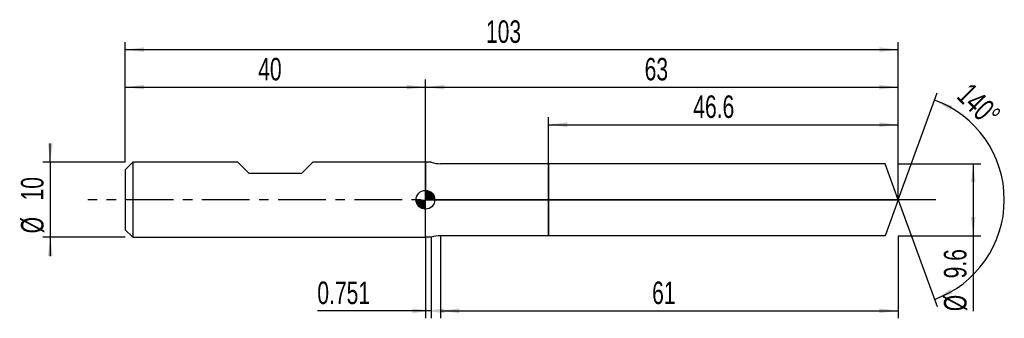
# Model space of a CAD drawing. Extents: x -14 to 117, y -16 to 24.
import ezdxf
from ezdxf.enums import TextEntityAlignment as Align

# ---------------------------------------------------------------- set-up
doc = ezdxf.new("R2010")
doc.units = 0
doc.linetypes.add('CENTER', pattern=[10.16, 6.35, -1.27, 1.27, -1.27])
doc.layers.get('0').update_dxf_attribs({"linetype": 'CONTINUOUS'})
for name, color, linetype in [('1', 4, 'CONTINUOUS'), ('2', 7, 'CONTINUOUS'), ('4', 2, 'CENTER'), ('CUT', 1, 'CONTINUOUS'), ('NOCUT', 7, 'CONTINUOUS'), ('SK1', 4, 'CONTINUOUS'), ('SK2', 7, 'CONTINUOUS'), ('SK4', 2, 'CENTER')]:
    doc.layers.add(name, color=color, linetype=linetype)
doc.dimstyles.new('SLDDIMSTYLE0', dxfattribs={"dimtxt": 3, "dimasz": 2.5, "dimexe": 0, "dimexo": 0.0625, "dimgap": 0.75, "dimtad": 1, "dimrnd": 1e-09, "dimzin": 12, "dimsah": 1, "dimcen": 0.09, "dimazin": 3, "dimtfac": 1, "dimtofl": 0, "dimtmove": 0, "dimatfit": 3})
doc.dimstyles.new('SLDDIMSTYLE1', dxfattribs={"dimtxt": 3, "dimasz": 2.5, "dimexe": 0, "dimexo": 0.0625, "dimgap": 0.75, "dimtad": 1, "dimrnd": 1e-09, "dimsah": 1, "dimcen": 0.09, "dimazin": 3, "dimtfac": 1, "dimtofl": 0, "dimtmove": 0, "dimatfit": 3})
doc.dimstyles.new('SLDDIMSTYLE2', dxfattribs={"dimtxt": 3, "dimasz": 2.5, "dimexe": 0, "dimexo": 0.0625, "dimgap": 0.75, "dimtad": 1, "dimzin": 12, "dimsah": 1, "dimcen": 0.09, "dimazin": 3, "dimtfac": 1, "dimtofl": 0, "dimtmove": 0, "dimatfit": 3})
doc.dimstyles.new('SLDDIMSTYLE3', dxfattribs={"dimtxt": 3, "dimasz": 2.5, "dimexe": 0, "dimexo": 0.0625, "dimgap": 0.75, "dimtad": 1, "dimrnd": 1e-09, "dimzin": 12, "dimsah": 1, "dimcen": 0.09, "dimazin": 3, "dimtfac": 1, "dimtmove": 0, "dimatfit": 3})

# ---------------------------------------------------------------- blocks, each defined once
blk = doc.blocks.new('_D')
at = {"layer": '2'}
for p, q in [((42, -4.8), (42, -15.8)), ((103, -4.8), (103, -15.8)), ((42, -14.8), (103, -14.8))]:
    blk.add_line(p, q, dxfattribs=at)
for points in [[(42, -14.8), (44.5, -15.11), (44.5, -14.49)], [(103, -14.8), (100.5, -14.49), (100.5, -15.11)]]:
    blk.add_solid(points, dxfattribs=at)
at = {"layer": '2', "width": 0.7}
blk.add_text('61', height=3, dxfattribs=at).set_placement((70.21, -14.8), align=Align.BOTTOM_LEFT)
blk = doc.blocks.new('_D_1')
at = {"layer": '2'}
for p, q in [((103, 4.8), (114, 4.8)), ((113, 4.8), (113, -4.8)), ((103, -4.8), (114, -4.8)), ((113, -4.8), (113, -14.85))]:
    blk.add_line(p, q, dxfattribs=at)
for points in [[(113, 4.8), (112.69, 2.3), (113.31, 2.3)], [(113, -4.8), (113.31, -2.3), (112.69, -2.3)]]:
    blk.add_solid(points, dxfattribs=at)
at = {"layer": '2', "width": 0.7}
for s, p in [('9.6', (112.99, -10.48)), ('%%c', (113, -14.85))]:
    blk.add_text(s, height=3, rotation=90, dxfattribs=at).set_placement(p, align=Align.BOTTOM_LEFT)
blk = doc.blocks.new('_D_2')
at = {"layer": '2'}
for p, q in [((40, -5), (40, -15.8)), ((40.75, -5), (40.75, -15.8)), ((40, -14.8), (25.59, -14.8)), ((40.75, -14.8), (40, -14.8))]:
    blk.add_line(p, q, dxfattribs=at)
for points in [[(40.75, -14.8), (38.25, -14.49), (38.25, -15.11)], [(40, -14.8), (42.5, -15.11), (42.5, -14.49)]]:
    blk.add_solid(points, dxfattribs=at)
at = {"layer": '2', "width": 0.7}
blk.add_text('0.751', height=3, dxfattribs=at).set_placement((25.59, -14.8), align=Align.BOTTOM_LEFT)
blk = doc.blocks.new('_D_3')
at = {"layer": '2'}
for p, q in [((56.4, 4.8), (56.4, 11)), ((103, 4.8), (103, 11)), ((56.4, 10), (103, 10))]:
    blk.add_line(p, q, dxfattribs=at)
for points in [[(56.4, 10), (58.9, 9.69), (58.9, 10.31)], [(103, 10), (100.5, 10.31), (100.5, 9.69)]]:
    blk.add_solid(points, dxfattribs=at)
at = {"layer": '2', "width": 0.7}
blk.add_text('46.6', height=3, dxfattribs=at).set_placement((75.69, 10), align=Align.BOTTOM_LEFT)
blk = doc.blocks.new('_D_4')
at = {"layer": '2'}
for q in [(108.18, 14.23), (108.18, -14.23)]:
    blk.add_line((103, 0), q, dxfattribs=at)
blk.add_arc((103, 0), 14.14, 289.9994, 70.0006, dxfattribs=at)
for points in [[(107.84, 13.29), (109.97, 11.95), (110.23, 12.51)], [(107.84, -13.29), (110.23, -12.51), (109.97, -11.95)]]:
    blk.add_solid(points, dxfattribs=at)
at = {"layer": '2', "width": 0.7}
blk.add_text('140°', height=3, rotation=-45, dxfattribs=at).set_placement((109.99, 13.01), align=Align.BOTTOM_LEFT)
blk = doc.blocks.new('_D_5')
at = {"layer": 'SK2'}
for p, q in [((0, 5), (0, 21)), ((103, 5), (103, 21)), ((0, 20), (103, 20))]:
    blk.add_line(p, q, dxfattribs=at)
for points in [[(0, 20), (2.5, 19.69), (2.5, 20.31)], [(103, 20), (100.5, 20.31), (100.5, 19.69)]]:
    blk.add_solid(points, dxfattribs=at)
at = {"layer": 'SK2', "width": 0.7}
blk.add_text('103', height=3, dxfattribs=at).set_placement((48.06, 20), align=Align.BOTTOM_LEFT)
blk = doc.blocks.new('_D_6')
at = {"layer": 'SK2'}
for p, q in [((0, 5), (0, 16)), ((40, 5), (40, 16)), ((0, 15), (40, 15))]:
    blk.add_line(p, q, dxfattribs=at)
for points in [[(0, 15), (2.5, 14.69), (2.5, 15.31)], [(40, 15), (37.5, 15.31), (37.5, 14.69)]]:
    blk.add_solid(points, dxfattribs=at)
at = {"layer": 'SK2', "width": 0.7}
blk.add_text('40', height=3, dxfattribs=at).set_placement((17.71, 15), align=Align.BOTTOM_LEFT)
blk = doc.blocks.new('_D_7')
at = {"layer": 'SK2'}
for p, q in [((40, 0), (40, 16)), ((103, 0), (103, 16)), ((40, 15), (103, 15))]:
    blk.add_line(p, q, dxfattribs=at)
for points in [[(40, 15), (42.5, 14.69), (42.5, 15.31)], [(103, 15), (100.5, 15.31), (100.5, 14.69)]]:
    blk.add_solid(points, dxfattribs=at)
at = {"layer": 'SK2', "width": 0.7}
blk.add_text('63', height=3, dxfattribs=at).set_placement((69.21, 15), align=Align.BOTTOM_LEFT)
blk = doc.blocks.new('_D_8')
at = {"layer": 'SK2'}
for p, q in [((-10, 5), (-10, 7.5)), ((0, 5), (-11, 5)), ((-10, 5), (-10, -5)), ((0, -5), (-11, -5)), ((-10, -5), (-10, -7.5))]:
    blk.add_line(p, q, dxfattribs=at)
for points in [[(-10, 5), (-9.69, 7.5), (-10.31, 7.5)], [(-10, -5), (-10.31, -7.5), (-9.69, -7.5)]]:
    blk.add_solid(points, dxfattribs=at)
at = {"layer": 'SK2', "width": 0.7}
for s, p in [('10', (-10.01, -0.1)), ('%%c', (-10, -4.48))]:
    blk.add_text(s, height=3, rotation=90, dxfattribs=at).set_placement(p, align=Align.BOTTOM_LEFT)
blk = doc.blocks.new('*U11')
at = {"color": 0, "linetype": 'CONTINUOUS'}
for points in [[(0, 0), (0, 1.25), (0.24, 0)], [(0.24, 0), (0, 1.25), (0.24, 1.23)], [(0.24, 0), (0.24, 1.23), (0.48, 0)], [(0.48, 0), (0.24, 1.23), (0.48, 1.15)], [(0.48, 0), (0.48, 1.15), (0.69, 0)], [(0.69, 0), (0.48, 1.15), (0.69, 1.04)], [(0.69, 0), (0.69, 1.04), (0.88, 0)], [(0.88, 0), (0.69, 1.04), (0.88, 0.88)], [(0.88, 0), (0.88, 0.88), (1.04, 0)], [(1.04, 0), (0.88, 0.88), (1.04, 0.69)], [(1.04, 0), (1.04, 0.69), (1.15, 0)], [(1.15, 0), (1.04, 0.69), (1.15, 0.48)], [(1.15, 0), (1.15, 0.48), (1.23, 0)], [(1.23, 0), (1.15, 0.48), (1.23, 0.24)], [(1.23, 0), (1.23, 0.24), (1.25, 0)]]:
    blk.add_solid(points, dxfattribs=at)
blk = doc.blocks.new('*U12')
at = {"color": 0, "linetype": 'CONTINUOUS'}
for points in [[(-1.23, -0.22), (-1.25, 0), (-1.23, 0)], [(-1.23, -0.22), (-1.23, 0), (-1.17, -0.43)], [(-1.17, -0.43), (-1.23, 0), (-1.17, 0)], [(-1.17, -0.43), (-1.17, 0), (-1.08, -0.62)], [(-1.08, -0.62), (-1.17, 0), (-1.08, 0)], [(-1.08, -0.62), (-1.08, 0), (-0.96, -0.8)], [(-0.96, -0.8), (-1.08, 0), (-0.96, 0)], [(-0.96, -0.8), (-0.96, 0), (-0.8, -0.96)], [(-0.8, -0.96), (-0.96, 0), (-0.8, 0)], [(-0.8, -0.96), (-0.8, 0), (-0.62, -1.08)], [(-0.62, -1.08), (-0.8, 0), (-0.62, 0)], [(-0.62, -1.08), (-0.62, 0), (-0.43, -1.17)], [(-0.43, -1.17), (-0.62, 0), (-0.43, 0)], [(-0.43, -1.17), (-0.43, 0), (-0.22, -1.23)], [(-0.22, -1.23), (-0.43, 0), (-0.22, 0)], [(-0.22, -1.23), (-0.22, 0), (0, -1.25)], [(0, -1.25), (-0.22, 0), (0, 0)]]:
    blk.add_solid(points, dxfattribs=at)
blk = doc.blocks.new('SW_DOWELSYMBOL_0')
at = {"layer": 'SK1', "color": 0}
blk.add_circle((0, 0), 1.25, dxfattribs=at)
at = {"color": 0, "linetype": 'CONTINUOUS'}
for name in ['*U12', '*U11']:
    blk.add_blockref(name, (0, 0), dxfattribs=at)

msp = doc.modelspace()

# ---------------------------------------------------------------- linework, layer by layer
at = {"layer": '1'}
for p, q in [((40.751, 5), (40, 5)), ((40, 5), (40, 0)), ((56.4, 4.8), (42, 4.8)), ((101.253, 4.8), (56.4, 4.8)), ((56.4, 4.8), (56.4, 0)), ((56.4, 0), (56.4, 4.8)), ((103, 0), (101.253, 4.8)), ((40, -5), (40, 0)), ((56.4, -4.8), (56.4, 0)), ((56.4, 0), (56.4, -4.8)), ((103, 0), (101.253, -4.8)), ((40.751, -5), (40, -5)), ((56.4, -4.8), (42, -4.8)), ((101.253, -4.8), (56.4, -4.8))]:
    msp.add_line(p, q, dxfattribs=at)
for centre, start, end in [((42, 8.8), 251.80513, 270), ((42, -8.8), 90, 108.19487)]:
    msp.add_arc(centre, 4, start, end, dxfattribs=at)
at = {"layer": '4'}
msp.add_line((103, 0), (40, 0), dxfattribs=at)
at = {"layer": 'CUT'}
for p, q in [((101.253, 4.8), (56.4, 4.8)), ((56.4, 4.8), (56.4, 0)), ((103, 0), (101.253, 4.8)), ((56.4, 0), (103, 0))]:
    msp.add_line(p, q, dxfattribs=at)
at = {"layer": 'NOCUT'}
for p, q in [((40.751, 5), (40, 5)), ((40, 5), (40, 0)), ((56.4, 4.8), (42, 4.8)), ((56.4, 0), (56.4, 4.8)), ((40, 0), (56.4, 0))]:
    msp.add_line(p, q, dxfattribs=at)
msp.add_arc((42, 8.8), 4, 251.80513, 270, dxfattribs=at)
at = {"layer": 'SK1'}
for p, q in [((1, 5), (0, 4)), ((0, 4), (0, 0)), ((15, 5), (1, 5)), ((1, 5), (1, -5)), ((16.5, 3.5), (15, 5)), ((25, 5), (23.5, 3.5)), ((40, 5), (25, 5)), ((23.5, 3.5), (16.5, 3.5)), ((0, 0), (0, -4)), ((0, -4), (1, -5)), ((1, -5), (40, -5))]:
    msp.add_line(p, q, dxfattribs=at)
msp.add_circle((40, 0), 1.25, dxfattribs=at)
at = {"layer": 'SK4'}
msp.add_line((108, 0), (-5, 0), dxfattribs=at)

# ---------------------------------------------------------------- block references
at = {"layer": 'SK1'}
msp.add_blockref('SW_DOWELSYMBOL_0', (40, 0), dxfattribs=at)

# ---------------------------------------------------------------- texts
at = {"layer": 'SK2', "width": 0.7}
msp.add_text('AP1', height=0.05, dxfattribs=at).set_placement((40, -0.018), align=Align.BOTTOM_LEFT)

# ---------------------------------------------------------------- dimensions: what is measured, and where the dimension line sits
at = {"layer": '2'}
dim = msp.add_angular_dim_2l(base=(117.142, 0), line1=((103, 0), (101.253, 4.8)), line2=((101.253, -4.8), (103, 0)), dimstyle='SLDDIMSTYLE2', dxfattribs=at)
dim.commit()
dim.dimension.update_dxf_attribs({"geometry": '_D_4', "text_midpoint": (113, 10), "dimtype": 162})
for base, p1, p2, dimstyle, picture, middle in [((103, 10), (56.4, 4.8), (103, 4.8), 'SLDDIMSTYLE0', '_D_3', (79.7, 10)), ((40, -14.8), (40.751, -5), (40, -5), 'SLDDIMSTYLE1', '_D_2', (30.751, -14.8)), ((103, -14.8), (42, -4.8), (103, -4.8), 'SLDDIMSTYLE0', '_D', (72.5, -14.8))]:
    dim = msp.add_linear_dim(base=base, p1=p1, p2=p2, dimstyle=dimstyle, dxfattribs=at)
    dim.commit()
    dim.dimension.update_dxf_attribs({"geometry": picture, "text_midpoint": middle, "dimtype": 160})
dim = msp.add_linear_dim(base=(113, -4.8), p1=(103, 4.8), p2=(103, -4.8), angle=90, text='%%c<>', dimstyle='SLDDIMSTYLE0', dxfattribs=at)
dim.commit()
dim.dimension.update_dxf_attribs({"geometry": '_D_1', "text_midpoint": (113, -9.8), "dimtype": 160})
at = {"layer": 'SK2'}
for base, p1, p2, picture, middle in [((103, 20), (0, 5), (103, 5), '_D_5', (51.5, 20)), ((40, 15), (0, 5), (40, 5), '_D_6', (20, 15)), ((103, 15), (40, 0), (103, 0), '_D_7', (71.5, 15))]:
    dim = msp.add_linear_dim(base=base, p1=p1, p2=p2, dimstyle='SLDDIMSTYLE0', dxfattribs=at)
    dim.commit()
    dim.dimension.update_dxf_attribs({"geometry": picture, "text_midpoint": middle, "dimtype": 160})
dim = msp.add_linear_dim(base=(-10, -5), p1=(0, 5), p2=(0, -5), angle=90, text='%%c<>', dimstyle='SLDDIMSTYLE3', dxfattribs=at)
dim.commit()
dim.dimension.update_dxf_attribs({"geometry": '_D_8', "text_midpoint": (-10, 0), "dimtype": 160})

doc.saveas('drawing.dxf')
